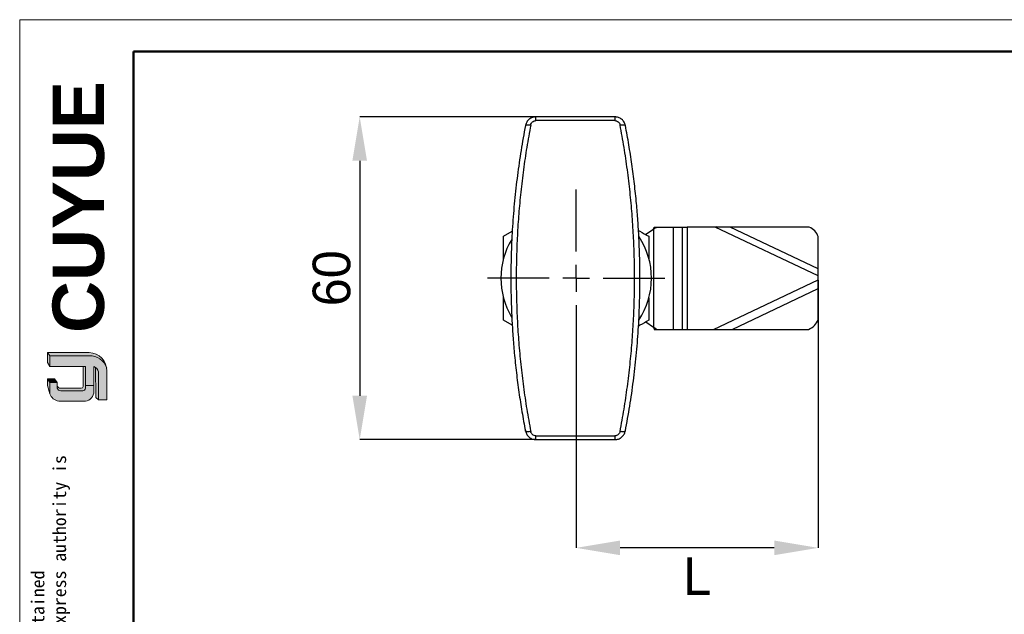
# Model space of a CAD drawing. Header units: millimetres. Extents: x 2935 to 3294, y 1636 to 1886.
# Tile 2 of 4: x 2935 to 3118, y 1775 to 1886. Entities that reach past the tile are written whole.
import ezdxf

# ---------------------------------------------------------------- set-up
doc = ezdxf.new("R2010")
doc.units = ezdxf.units.MM
doc.linetypes.add('CENTERX2', pattern=[20.319999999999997, 12.7, -2.54, 2.54, -2.54])
for name, color, linetype, lineweight in [('0007', 7, 'Continuous', 5), ('实线层', 7, 'Continuous', 25), ('尺寸线层', 3, 'Continuous', 18), ('粗实线层', 7, 'Continuous', 50), ('细实线层', 3, 'Continuous', 18)]:
    doc.layers.add(name, color=color, linetype=linetype, lineweight=lineweight)
for name, color, linetype in [('1轮廓实线层', 7, 'Continuous'), ('2细线层', 3, 'Continuous'), ('3中心线层', 1, 'CENTERX2')]:
    doc.layers.add(name, color=color, linetype=linetype)
doc.styles.add('ARIAL', font='arial.ttf')
doc.styles.add('SLDTEXTSTYLE1', font='txt')
doc.styles.get("Standard").update_dxf_attribs({"font": 'arial.ttf'})
doc.dimstyles.new('SLDDIMSTYLE0', dxfattribs={"dimtxt": 7, "dimasz": 8.16, "dimexe": 0, "dimexo": 0.0625, "dimgap": 1.75, "dimtad": 2, "dimdec": 0, "dimrnd": 1e-09, "dimzin": 4, "dimdsep": 46, "dimtxsty": 'SLDTEXTSTYLE1', "dimsah": 1, "dimcen": 0.09, "dimadec": 0, "dimazin": 1, "dimtfac": 1, "dimtofl": 0, "dimtmove": 0, "dimatfit": 3, "dimfxl": 1, "dimfrac": 2, "dimtolj": 1, "dimtzin": 12, "dimarcsym": 0})
doc.dimstyles.new('SLDDIMSTYLE1', dxfattribs={"dimtxt": 7, "dimasz": 8.16, "dimexe": 0, "dimexo": 0.0625, "dimgap": 1.75, "dimtad": 2, "dimdec": 0, "dimrnd": 1e-09, "dimzin": 12, "dimdsep": 46, "dimtxsty": 'SLDTEXTSTYLE1', "dimsah": 1, "dimcen": 0.09, "dimadec": 0, "dimazin": 3, "dimtfac": 1, "dimtofl": 0, "dimtmove": 0, "dimatfit": 3, "dimfxl": 1, "dimfrac": 2, "dimtolj": 1, "dimtzin": 12, "dimarcsym": 0})

# ---------------------------------------------------------------- blocks, each defined once
blk = doc.blocks.new('*D12')
at = {"layer": '2细线层', "color": 0, "lineweight": -2, "ltscale": 2, "transparency": 16777216}
for p, q in [((3031.29607065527, 1867.854493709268), (2998.581549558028, 1867.854493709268)), ((2998.581549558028, 1859.694493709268), (2998.581549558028, 1816.014493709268)), ((3031.296070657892, 1807.854493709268), (2998.581549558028, 1807.854493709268))]:
    blk.add_line(p, q, dxfattribs=at)
at = {"layer": '2细线层', "color": 0, "ltscale": 2, "transparency": 16777216}
for points in [[(2997.221549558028, 1859.694493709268), (2999.941549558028, 1859.694493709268), (2998.581549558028, 1867.854493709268)], [(2997.221549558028, 1816.014493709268), (2999.941549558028, 1816.014493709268), (2998.581549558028, 1807.854493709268)]]:
    blk.add_solid(points, dxfattribs=at)
at = {"layer": 'Defpoints', "color": 0, "ltscale": 2, "transparency": 16777216}
for p in [(3031.35857065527, 1867.854493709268), (2998.581549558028, 1807.854493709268), (3031.358570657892, 1807.854493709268)]:
    blk.add_point(p, dxfattribs=at)
at = {"layer": '2细线层', "color": 0, "ltscale": 2, "transparency": 16777216, "insert": (2989.831549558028, 1837.854493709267), "char_height": 7, "attachment_point": 2, "rotation": 90, "style": 'SLDTEXTSTYLE1'}
blk.add_mtext('\\A1;60', dxfattribs=at)
blk = doc.blocks.new('*D13')
at = {"layer": '2细线层', "color": 0, "lineweight": -2, "ltscale": 2, "transparency": 16777216}
for p, q in [((3083.831601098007, 1837.494049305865), (3083.831601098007, 1787.743572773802)), ((3038.831601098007, 1821.291993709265), (3038.831601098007, 1787.743572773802)), ((3075.671601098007, 1787.743572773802), (3046.991601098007, 1787.743572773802))]:
    blk.add_line(p, q, dxfattribs=at)
at = {"layer": '2细线层', "color": 0, "ltscale": 2, "transparency": 16777216}
for points in [[(3046.991601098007, 1789.103572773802), (3046.991601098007, 1786.383572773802), (3038.831601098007, 1787.743572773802)], [(3075.671601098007, 1789.103572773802), (3075.671601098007, 1786.383572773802), (3083.831601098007, 1787.743572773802)]]:
    blk.add_solid(points, dxfattribs=at)
at = {"layer": 'Defpoints', "color": 0, "ltscale": 2, "transparency": 16777216}
for p in [(3083.831601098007, 1837.556549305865), (3038.831601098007, 1821.354493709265), (3038.831601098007, 1787.743572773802)]:
    blk.add_point(p, dxfattribs=at)
at = {"layer": '2细线层', "color": 0, "ltscale": 2, "transparency": 16777216, "insert": (3061.331601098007, 1785.993572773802), "char_height": 7, "attachment_point": 2, "style": 'SLDTEXTSTYLE1'}
blk.add_mtext('\\A1;L', dxfattribs=at)
blk = doc.blocks.new('SW_CENTERMARKSYMBOL_0')
at = {"layer": '3中心线层', "color": 0, "ltscale": 4}
for p, q in [((0, 5.000000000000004), (0, 16.49999999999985)), ((0, 0), (0, 2.500000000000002)), ((-5.000000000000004, 0), (-16.49999999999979, 0)), ((0, 0), (-2.500000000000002, 0)), ((0, 0), (0, -2.500000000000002)), ((0, 0), (2.500000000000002, 0)), ((5.000000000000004, 0), (16.49999999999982, 0)), ((0, -4.999999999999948), (0, -16.49999999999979))]:
    blk.add_line(p, q, dxfattribs=at)

msp = doc.modelspace()

# ---------------------------------------------------------------- hatches: boundary and pattern name
at = {"layer": '实线层'}
h = msp.add_hatch(color=251, dxfattribs=at)
edge = h.paths.add_edge_path(flags=0)
edge.add_line((2940.540792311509, 1824.031908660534), (2940.955682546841, 1823.445383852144))
edge.add_line((2940.955682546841, 1823.445383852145), (2948.26966222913, 1823.445383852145))
edge.add_arc((2948.398773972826, 1820.135123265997), 3.312777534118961, 18.258457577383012, 92.23360366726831, ccw=False)
edge.add_arc((2948.180300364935, 1820.624137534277), 3.408942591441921, 9.265836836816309, 88.49787900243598)
edge.add_line((2948.269662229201, 1824.031908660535), (2940.540792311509, 1824.031908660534))
h = msp.add_hatch(color=254, dxfattribs=at)
h.paths.add_polyline_path([(2940.540792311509, 1817.890404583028), (2940.955682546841, 1816.400489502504), (2940.955682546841, 1818.449033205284), (2940.540792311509, 1819.153575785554)], flags=0)
h.paths.add_polyline_path([(2940.955682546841, 1821.44965517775), (2940.955682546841, 1823.445383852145), (2940.540792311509, 1824.031908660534), (2940.540792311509, 1822.185320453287)], flags=0)
h = msp.add_hatch(color=251, dxfattribs=at)
edge = h.paths.add_edge_path(flags=0)
edge.add_line((2946.799946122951, 1817.404476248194), (2942.984787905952, 1817.404476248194))
edge.add_arc((2942.983426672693, 1818.056413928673), 0.651939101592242, 193.8962338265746, 270.1196323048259, ccw=False)
edge.add_line((2942.350568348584, 1817.899841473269), (2942.350568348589, 1817.429690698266))
edge.add_arc((2942.983426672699, 1817.586263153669), 0.651939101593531, 193.8962338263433, 270.1196323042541)
edge.add_line((2942.984787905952, 1816.934325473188), (2947.083589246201, 1816.934325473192))
edge.add_arc((2947.102840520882, 1817.405397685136), 0.4714654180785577, 267.659799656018, 364.9883187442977)
edge.add_line((2947.572520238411, 1817.446392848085), (2947.572520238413, 1821.44965517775))
edge.add_line((2947.572520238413, 1821.44965517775), (2947.175636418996, 1821.44965517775))
edge.add_line((2947.175636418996, 1821.44965517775), (2947.175636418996, 1817.705368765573))
edge.add_arc((2946.811609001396, 1817.774901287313), 0.3706085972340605, 268.1966309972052, 349.18624476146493, ccw=False)
h = msp.add_hatch(color=251, dxfattribs=at)
edge = h.paths.add_edge_path(flags=0)
edge.add_line((2949.527101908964, 1815.667741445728), (2949.988923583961, 1815.248107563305))
edge.add_line((2949.988923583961, 1815.248107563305), (2949.988923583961, 1820.454255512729))
edge.add_arc((2948.751753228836, 1820.263516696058), 1.25178743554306, 8.764480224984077, 53.88699480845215)
edge.add_line((2949.489531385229, 1821.274780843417), (2949.527101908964, 1815.667741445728))
msp.add_hatch(color=251, dxfattribs=at).paths.add_polyline_path([(2942.350568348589, 1818.449033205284), (2941.815238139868, 1819.153575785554), (2940.540792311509, 1819.153575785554), (2940.955682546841, 1818.449033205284)], flags=0)
h = msp.add_hatch(color=30, dxfattribs=at)
edge = h.paths.add_edge_path(flags=0)
edge.add_arc((2942.983426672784, 1817.586263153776), 0.6519391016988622, 193.8962338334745, 270.11963231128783, ccw=False)
edge.add_line((2942.350568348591, 1817.429690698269), (2942.350568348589, 1818.449033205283))
edge.add_line((2942.350568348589, 1818.449033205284), (2940.955682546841, 1818.449033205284))
edge.add_line((2940.955682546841, 1818.449033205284), (2940.955682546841, 1816.400489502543))
edge.add_arc((2942.879568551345, 1817.042369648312), 2.02813892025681, 198.4506221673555, 263.4013944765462)
edge.add_line((2942.646509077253, 1815.027666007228), (2947.572520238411, 1815.027666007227))
edge.add_arc((2947.410846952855, 1816.763085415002), 1.742933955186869, 275.3223660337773, 362.7233690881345)
edge.add_line((2949.151812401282, 1816.8458989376), (2949.151812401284, 1817.938035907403))
edge.add_line((2949.151812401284, 1817.938035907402), (2947.572520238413, 1817.938035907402))
edge.add_line((2947.572520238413, 1817.938035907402), (2947.572520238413, 1817.446392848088))
edge.add_arc((2947.102840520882, 1817.405397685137), 0.471465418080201, -92.34020034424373, 4.988318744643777, ccw=False)
edge.add_line((2947.083589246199, 1816.93432547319), (2942.984787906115, 1816.934325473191))
at = {"layer": '尺寸线层'}
h = msp.add_hatch(color=179, dxfattribs=at)
edge = h.paths.add_edge_path(flags=0)
edge.add_line((2948.26966222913, 1823.445383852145), (2940.955682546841, 1823.445383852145))
edge.add_line((2940.955682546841, 1823.445383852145), (2940.955682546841, 1821.449655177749))
edge.add_line((2940.955682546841, 1821.44965517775), (2947.572520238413, 1821.44965517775))
edge.add_line((2947.572520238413, 1821.44965517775), (2947.572520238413, 1817.938035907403))
edge.add_line((2947.572520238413, 1817.938035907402), (2949.151812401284, 1817.938035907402))
edge.add_line((2949.151812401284, 1817.938035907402), (2949.151812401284, 1821.449655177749))
edge.add_arc((2948.751753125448, 1820.263516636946), 1.251787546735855, 8.764482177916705, 71.36184450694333, ccw=False)
edge.add_line((2949.988923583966, 1820.454255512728), (2949.988923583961, 1815.248107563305))
edge.add_line((2949.988923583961, 1815.248107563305), (2951.588752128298, 1815.248107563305))
edge.add_line((2951.588752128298, 1815.248107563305), (2951.588752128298, 1820.566290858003))
edge.add_arc((2948.180300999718, 1820.624137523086), 3.408941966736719, 359.0276957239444, 369.2658387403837)
edge.add_arc((2948.398773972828, 1820.135123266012), 3.312777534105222, 18.25845757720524, 92.23360366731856)

# ---------------------------------------------------------------- linework, layer by layer
at = {"layer": '0007'}
for p, q in [((2940.540792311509, 1824.031908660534), (2948.269662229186, 1824.031908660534)), ((2940.540792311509, 1822.185320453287), (2940.540792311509, 1824.031908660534)), ((2940.955682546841, 1823.445383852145), (2940.540792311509, 1824.031908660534)), ((2940.955682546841, 1823.445383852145), (2948.269662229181, 1823.445383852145)), ((2940.955682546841, 1821.44965517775), (2940.955682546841, 1823.445383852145)), ((2940.955682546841, 1821.44965517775), (2940.540792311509, 1822.185320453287)), ((2947.572520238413, 1821.44965517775), (2940.955682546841, 1821.44965517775)), ((2947.175636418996, 1817.705368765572), (2947.175636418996, 1821.44965517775)), ((2947.572520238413, 1817.446392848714), (2947.572520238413, 1821.44965517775)), ((2949.151812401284, 1816.845898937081), (2949.151812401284, 1821.44965517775)), ((2949.527101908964, 1815.667741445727), (2949.489531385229, 1821.274780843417)), ((2949.988923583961, 1815.248107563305), (2949.988923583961, 1820.45425551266)), ((2951.588752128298, 1815.248107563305), (2951.588752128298, 1820.566290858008)), ((2940.540792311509, 1817.890404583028), (2940.540792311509, 1819.153575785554)), ((2941.815238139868, 1819.153575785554), (2940.540792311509, 1819.153575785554)), ((2940.955682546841, 1818.449033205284), (2940.540792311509, 1819.153575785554)), ((2940.955682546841, 1816.400489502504), (2940.540792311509, 1817.890404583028)), ((2940.955682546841, 1816.400489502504), (2940.955682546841, 1818.449033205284)), ((2942.350568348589, 1818.449033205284), (2940.955682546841, 1818.449033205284)), ((2942.350568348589, 1818.449033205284), (2941.815238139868, 1819.153575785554)), ((2942.350568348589, 1817.429690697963), (2942.350568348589, 1818.449033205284)), ((2947.572520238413, 1817.938035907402), (2949.151812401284, 1817.938035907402)), ((2946.799946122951, 1817.404476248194), (2942.984787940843, 1817.404476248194)), ((2947.08358924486, 1816.934325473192), (2942.984787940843, 1816.934325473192)), ((2947.572520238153, 1815.027666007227), (2942.646509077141, 1815.027666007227)), ((2949.988923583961, 1815.248107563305), (2949.527101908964, 1815.667741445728)), ((2951.588752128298, 1815.248107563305), (2949.988923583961, 1815.248107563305))]:
    msp.add_line(p, q, dxfattribs=at)
for centre, radius, start, end in [((2948.180300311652, 1820.624137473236), 3.40894265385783, 359.0276967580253, 88.49787813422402), ((2948.398774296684, 1820.13512373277), 3.31277708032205, 18.24249939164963, 92.2336095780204), ((2948.75175310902, 1820.263516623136), 1.251787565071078, 8.764482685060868, 71.36184399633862), ((2942.98342665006, 1818.056413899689), 0.6519390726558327, 193.8962318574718, 270.1196373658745), ((2942.87956881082, 1817.04236996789), 2.028139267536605, 198.4506284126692, 263.4013882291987), ((2942.98342665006, 1817.586263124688), 0.6519390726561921, 193.8962318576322, 270.1196373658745), ((2946.811609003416, 1817.774901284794), 0.3706085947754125, 268.1966306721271, 349.1862450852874), ((2947.102840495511, 1817.405397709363), 0.4714654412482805, 267.6598026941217, 4.988315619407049), ((2947.410847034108, 1816.763085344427), 1.742933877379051, 275.322363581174, 2.723371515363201)]:
    msp.add_arc(centre, radius, start, end, dxfattribs=at)
at = {"layer": '1轮廓实线层', "linetype": 'Continuous', "lineweight": 25, "ltscale": 2}
for p, q in [((3046.013004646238, 1867.854493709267), (3031.358570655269, 1867.854493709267)), ((3029.394705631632, 1866.232868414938), (3029.434396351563, 1866.273295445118)), ((3046.013004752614, 1867.145629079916), (3031.358570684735, 1867.145626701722)), ((3047.937111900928, 1866.273363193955), (3047.976867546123, 1866.232869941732)), ((3053.353412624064, 1847.354493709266), (3053.831601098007, 1847.354493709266)), ((3053.831601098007, 1847.354493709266), (3056.870596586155, 1847.354493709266)), ((3056.870596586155, 1847.354493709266), (3056.870596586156, 1828.354493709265)), ((3056.870596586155, 1847.354493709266), (3058.571852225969, 1847.354493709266)), ((3058.571852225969, 1828.354493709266), (3058.571852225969, 1847.354493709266)), ((3058.571852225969, 1847.354493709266), (3059.490997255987, 1847.354493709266)), ((3059.490997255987, 1847.354493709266), (3059.490997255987, 1828.354493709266)), ((3064.642236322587, 1847.354493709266), (3059.490997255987, 1847.354493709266)), ((3064.831601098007, 1847.43626354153), (3064.642236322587, 1847.354493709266)), ((3083.831601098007, 1838.292849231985), (3064.642236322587, 1847.354493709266)), ((3064.831601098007, 1847.354493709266), (3064.831601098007, 1847.436263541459)), ((3067.445638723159, 1847.354493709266), (3064.831601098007, 1847.354493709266)), ((3083.831601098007, 1839.616678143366), (3067.445638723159, 1847.354493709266)), ((3082.171402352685, 1847.354493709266), (3067.445638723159, 1847.354493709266)), ((3025.331601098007, 1845.648722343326), (3026.951629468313, 1846.584046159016)), ((3053.194016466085, 1846.929437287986), (3051.764268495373, 1845.976271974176)), ((3053.194016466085, 1846.929437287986), (3053.194016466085, 1828.779550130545)), ((3083.831601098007, 1839.616678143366), (3083.831601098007, 1845.589633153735)), ((3083.831601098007, 1838.292849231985), (3083.831601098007, 1839.616678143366)), ((3083.831601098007, 1837.556549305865), (3083.831601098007, 1838.292849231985)), ((3064.344895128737, 1828.354493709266), (3083.831601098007, 1837.556549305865)), ((3083.831601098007, 1835.920755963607), (3083.831601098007, 1837.556549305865)), ((3067.808928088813, 1828.354493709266), (3083.831601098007, 1835.920755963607)), ((3083.831601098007, 1830.19495961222), (3083.831601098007, 1835.920755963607)), ((3026.947892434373, 1829.127098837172), (3025.331601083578, 1830.060265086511)), ((3051.764268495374, 1829.732715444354), (3053.194016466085, 1828.779550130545)), ((3053.353412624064, 1828.354493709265), (3053.831601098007, 1828.354493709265)), ((3053.831601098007, 1828.354493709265), (3056.870596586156, 1828.354493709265)), ((3056.870596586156, 1828.354493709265), (3058.571852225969, 1828.354493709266)), ((3058.571852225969, 1828.354493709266), (3059.490997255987, 1828.354493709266)), ((3059.490997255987, 1828.354493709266), (3064.344895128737, 1828.354493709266)), ((3064.344895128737, 1828.354493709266), (3067.808928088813, 1828.354493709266)), ((3067.808928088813, 1828.354493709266), (3081.994592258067, 1828.354493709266)), ((3029.434549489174, 1809.435046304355), (3029.394707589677, 1809.476117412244)), ((3047.976869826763, 1809.476118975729), (3047.937092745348, 1809.435114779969)), ((3031.358570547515, 1808.559771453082), (3046.013004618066, 1808.559773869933)), ((3031.358570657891, 1807.854493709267), (3046.01300464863, 1807.854493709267))]:
    msp.add_line(p, q, dxfattribs=at)
at = {"layer": '1轮廓实线层', "linetype": 'Continuous', "lineweight": 25, "ltscale": 4}
for centre, radius, start, end in [((3080.926363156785, 1844.519987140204), 3.095892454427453, 20.21261979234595, 66.28681918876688), ((3038.831601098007, 1837.854493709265), 13.99999999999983, 0, 33.40747845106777), ((3038.831601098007, 1837.854493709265), 13.9999999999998, 148.9233553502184, 210.9922771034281), ((3038.831601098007, 1837.854493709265), 13.9999999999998, 326.2796504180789, 0), ((3080.871377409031, 1831.312610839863), 3.164185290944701, 290.7920705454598, 339.3156528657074)]:
    msp.add_arc(centre, radius, start, end, dxfattribs=at)
at = {"layer": '1轮廓实线层', "linetype": 'Continuous', "lineweight": 25, "ltscale": 2}
for points, knots in [([(3031.358571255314, 1867.853453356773), (3031.127110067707, 1867.830292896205), (3030.665462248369, 1867.784099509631), (3030.065892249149, 1867.423846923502), (3029.611590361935, 1866.911867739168), (3029.482705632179, 1866.488208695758), (3029.41849907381, 1866.277154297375)], [0, 0, 0, 0, 0.2527431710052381, 0.5040945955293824, 0.7529546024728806, 1, 1, 1, 1]), ([(3047.956162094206, 1866.261649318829), (3047.892675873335, 1866.475665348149), (3047.765234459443, 1866.905278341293), (3047.306329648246, 1867.424497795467), (3046.698464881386, 1867.78815545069), (3046.230848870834, 1867.831607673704), (3045.996400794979, 1867.853393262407)], [0, 0, 0, 0, 0.2470263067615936, 0.4958773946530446, 0.7472486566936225, 1, 1, 1, 1]), ([(3029.394689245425, 1866.2328715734), (3029.113217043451, 1864.698220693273), (3028.552253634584, 1861.639719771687), (3027.885130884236, 1856.967404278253), (3027.352147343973, 1852.247825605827), (3026.969437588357, 1847.481051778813), (3026.737587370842, 1842.677600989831), (3026.669381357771, 1838.442880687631), (3026.711331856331, 1834.325112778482), (3026.837790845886, 1830.748179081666), (3027.057480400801, 1827.141594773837), (3027.333008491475, 1823.794531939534), (3027.701708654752, 1820.294844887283), (3028.177594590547, 1816.653401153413), (3028.733975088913, 1813.038311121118), (3029.174140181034, 1810.66519109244), (3029.394689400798, 1809.476115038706)], [0, 0, 0, 0, 0.08383357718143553, 0.1670771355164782, 0.2499091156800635, 0.3333545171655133, 0.4165507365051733, 0.4996870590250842, 0.5528237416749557, 0.6300143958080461, 0.6853979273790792, 0.7408901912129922, 0.8054220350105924, 0.8700615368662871, 0.9348930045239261, 1, 1, 1, 1]), ([(3030.376629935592, 1866.326628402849), (3030.125195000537, 1864.94880512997), (3029.625425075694, 1862.210145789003), (3029.015412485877, 1858.047669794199), (3028.517753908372, 1853.917337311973), (3028.141378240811, 1849.844047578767), (3027.877424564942, 1845.830027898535), (3027.720186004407, 1841.845440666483), (3027.667497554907, 1837.860810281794), (3027.719884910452, 1833.874908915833), (3027.87689544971, 1829.886536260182), (3028.140709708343, 1825.869692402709), (3028.517068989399, 1821.794194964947), (3029.014826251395, 1817.66187138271), (3029.625087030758, 1813.497169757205), (3030.12506249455, 1810.75733900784), (3030.376629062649, 1809.378771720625)], [0, 0, 0, 0, 0.0750645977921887, 0.1492037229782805, 0.2224657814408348, 0.2934249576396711, 0.362459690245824, 0.4312020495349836, 0.4996987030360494, 0.5682816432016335, 0.6371032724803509, 0.7062102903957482, 0.7772366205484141, 0.8505796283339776, 0.9248179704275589, 1, 1, 1, 1]), ([(3029.434396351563, 1866.273295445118), (3029.445851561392, 1866.289080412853), (3029.480800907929, 1866.337239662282), (3029.686853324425, 1866.37585662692), (3030.007484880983, 1866.380788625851), (3030.256641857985, 1866.34423224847), (3030.376629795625, 1866.326627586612)], [0, 0, 0, 0, 0.14271256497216, 0.4354098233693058, 0.7281071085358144, 1, 1, 1, 1]), ([(3030.376629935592, 1866.326628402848), (3030.409110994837, 1866.437287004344), (3030.473801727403, 1866.65767963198), (3030.704933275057, 1866.923698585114), (3031.008307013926, 1867.109491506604), (3031.242077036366, 1867.133608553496), (3031.358570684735, 1867.145626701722)], [0, 0, 0, 0, 0.2532458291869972, 0.5043757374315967, 0.7530176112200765, 1, 1, 1, 1]), ([(3046.013004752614, 1867.145629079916), (3046.129498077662, 1867.133611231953), (3046.363267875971, 1867.109494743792), (3046.66664243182, 1866.923702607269), (3046.897776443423, 1866.65768315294), (3046.962465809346, 1866.437288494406), (3046.994946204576, 1866.326628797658)], [0, 0, 0, 0, 0.2469810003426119, 0.4956223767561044, 0.746753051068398, 1, 1, 1, 1]), ([(3046.994945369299, 1809.378772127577), (3047.246529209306, 1810.75744401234), (3047.746546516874, 1813.497523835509), (3048.35684931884, 1817.662674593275), (3048.85462545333, 1821.795398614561), (3049.230988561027, 1825.871107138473), (3049.494758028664, 1829.888033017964), (3049.651720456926, 1833.876601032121), (3049.704070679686, 1837.862193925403), (3049.651378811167, 1841.845981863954), (3049.494189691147, 1845.829173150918), (3049.230324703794, 1849.84228821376), (3048.854037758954, 1853.915375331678), (3048.356379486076, 1858.046138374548), (3047.746287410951, 1862.209368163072), (3047.246428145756, 1864.948537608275), (3046.994946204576, 1866.326628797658)], [0, 0, 0, 0, 0.07518769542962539, 0.14943387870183, 0.2227869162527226, 0.2938159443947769, 0.3629207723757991, 0.4317456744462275, 0.5003373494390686, 0.5688059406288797, 0.6375242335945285, 0.7065388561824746, 0.7774948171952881, 0.8507686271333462, 0.9249208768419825, 1, 1, 1, 1]), ([(3046.99494681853, 1866.326628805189), (3047.11493491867, 1866.344233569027), (3047.364092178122, 1866.380790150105), (3047.68471551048, 1866.375856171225), (3047.890729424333, 1866.337256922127), (3047.92567075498, 1866.289123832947), (3047.937111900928, 1866.273363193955)], [0, 0, 0, 0, 0.2719506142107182, 0.5647099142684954, 0.8574691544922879, 1, 1, 1, 1]), ([(3047.976886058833, 1809.476115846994), (3048.258435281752, 1811.011199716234), (3048.819549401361, 1814.070548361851), (3049.486947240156, 1818.745268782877), (3050.02013127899, 1823.468058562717), (3050.402891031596, 1828.238909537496), (3050.634553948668, 1833.0472601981), (3050.702284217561, 1837.284801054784), (3050.659774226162, 1841.402843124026), (3050.533025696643, 1844.976061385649), (3050.313300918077, 1848.577880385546), (3050.037989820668, 1851.92026570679), (3049.669534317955, 1855.416845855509), (3049.193787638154, 1859.05686848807), (3048.637541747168, 1862.670992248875), (3048.197414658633, 1865.043906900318), (3047.976885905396, 1866.232872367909)], [0, 0, 0, 0, 0.08394161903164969, 0.1672916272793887, 0.2502290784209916, 0.3337806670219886, 0.4170817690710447, 0.5003223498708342, 0.5534135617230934, 0.63054831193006, 0.685808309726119, 0.741173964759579, 0.8056360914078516, 0.8702052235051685, 0.934965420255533, 1, 1, 1, 1]), ([(3053.831601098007, 1847.354493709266), (3053.778349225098, 1847.318992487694), (3053.671845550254, 1847.247990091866), (3053.459360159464, 1847.106332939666), (3053.299855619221, 1846.999996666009), (3053.194016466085, 1846.929437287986)], [0, 0, 0, 0, 0.2517495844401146, 0.5034988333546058, 1, 1, 1, 1]), ([(3053.19401646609, 1846.929437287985), (3053.216658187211, 1846.989815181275), (3053.254557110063, 1847.090878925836), (3053.307694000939, 1847.232577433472), (3053.338171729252, 1847.313851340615), (3053.353412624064, 1847.354493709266)], [0, 0, 0, 0, 0.4259149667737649, 0.7129192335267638, 1, 1, 1, 1]), ([(3025.331601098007, 1841.434636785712), (3025.331601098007, 1841.54035896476), (3025.331601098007, 1842.307985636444), (3025.331601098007, 1843.718502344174), (3025.331601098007, 1845.005263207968), (3025.331601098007, 1845.648722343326)], [0, 0, 0, 0, 0.07394746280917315, 0.5369170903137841, 1, 1, 1, 1]), ([(3050.413112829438, 1846.75636206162), (3050.494022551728, 1846.709648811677), (3051.141903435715, 1846.335594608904), (3051.776369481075, 1845.969285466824), (3052.331601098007, 1845.648722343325)], [0, 0, 0, 0, 0.1248836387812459, 1, 1, 1, 1]), ([(3052.331601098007, 1845.648722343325), (3052.331601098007, 1845.018131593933), (3052.331601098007, 1843.757094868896), (3052.331601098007, 1842.337638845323), (3052.331601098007, 1841.547423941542), (3052.331601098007, 1841.405908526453)], [0, 0, 0, 0, 0.4508824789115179, 0.9016614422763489, 1, 1, 1, 1]), ([(3025.331601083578, 1830.060265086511), (3025.331601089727, 1830.690852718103), (3025.331601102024, 1831.951883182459), (3025.33160109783, 1833.375018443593), (3025.33160109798, 1834.168941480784), (3025.331601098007, 1834.314154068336)], [0, 0, 0, 0, 0.4497278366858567, 0.8993524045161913, 1, 1, 1, 1]), ([(3052.331601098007, 1834.22392658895), (3052.331601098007, 1834.135030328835), (3052.331601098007, 1833.384285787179), (3052.331601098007, 1831.990533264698), (3052.331601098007, 1830.703740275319), (3052.331601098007, 1830.060265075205)], [0, 0, 0, 0, 0.06292405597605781, 0.5314047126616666, 0.9999999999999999, 0.9999999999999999, 0.9999999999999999, 0.9999999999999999]), ([(3052.331601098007, 1830.060265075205), (3051.787362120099, 1829.746048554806), (3051.152422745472, 1829.379466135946), (3050.504302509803, 1829.005273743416), (3050.411719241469, 1828.95182076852)], [0, 0, 0, 0, 0.8571510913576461, 1, 1, 1, 1]), ([(3053.19401646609, 1828.779550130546), (3053.216658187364, 1828.719172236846), (3053.254557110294, 1828.61810849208), (3053.307694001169, 1828.476409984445), (3053.338171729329, 1828.395136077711), (3053.353412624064, 1828.354493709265)], [0, 0, 0, 0, 0.4259149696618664, 0.71291923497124, 1, 1, 1, 1]), ([(3053.194016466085, 1828.779550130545), (3053.247672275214, 1828.743779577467), (3053.354983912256, 1828.672238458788), (3053.567952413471, 1828.530259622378), (3053.7264380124, 1828.424602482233), (3053.831601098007, 1828.354493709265)], [0, 0, 0, 0, 0.2517490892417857, 0.5034982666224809, 1, 1, 1, 1]), ([(3029.415514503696, 1809.446740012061), (3029.478953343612, 1809.232932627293), (3029.606313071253, 1808.803693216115), (3030.064943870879, 1808.284647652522), (3030.672830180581, 1807.92084630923), (3031.140625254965, 1807.87734347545), (3031.37518158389, 1807.855530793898)], [0, 0, 0, 0, 0.2469429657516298, 0.4957623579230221, 0.7471710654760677, 1, 1, 1, 1]), ([(3030.376628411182, 1809.378771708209), (3030.25668544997, 1809.361265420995), (3030.007630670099, 1809.324914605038), (3029.687096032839, 1809.330720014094), (3029.481069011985, 1809.370286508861), (3029.446024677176, 1809.419071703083), (3029.434549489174, 1809.435046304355)], [0, 0, 0, 0, 0.2719624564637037, 0.5647146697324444, 0.8574668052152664, 0.9999999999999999, 0.9999999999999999, 0.9999999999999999, 0.9999999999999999]), ([(3031.358570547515, 1808.559771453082), (3031.242044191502, 1808.57179790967), (3031.008191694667, 1808.595933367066), (3030.704802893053, 1808.781807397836), (3030.473748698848, 1809.047831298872), (3030.409094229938, 1809.268144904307), (3030.376629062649, 1809.378771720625)], [0, 0, 0, 0, 0.2469228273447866, 0.4955404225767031, 0.7466940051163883, 1, 1, 1, 1]), ([(3046.013004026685, 1807.855470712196), (3046.244571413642, 1807.87865890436), (3046.706394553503, 1807.924903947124), (3047.305983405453, 1808.285296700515), (3047.760016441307, 1808.797106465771), (3047.888817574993, 1809.220399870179), (3047.952975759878, 1809.431250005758)], [0, 0, 0, 0, 0.2528203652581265, 0.5042087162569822, 0.75303735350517, 1, 1, 1, 1]), ([(3046.994945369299, 1809.378772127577), (3046.96247952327, 1809.268146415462), (3046.897823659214, 1809.047834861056), (3046.666771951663, 1808.781811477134), (3046.363383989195, 1808.595936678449), (3046.129531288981, 1808.571800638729), (3046.013004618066, 1808.559773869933)], [0, 0, 0, 0, 0.253304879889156, 0.5044576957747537, 0.7530757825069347, 0.9999999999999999, 0.9999999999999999, 0.9999999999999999, 0.9999999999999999]), ([(3047.937092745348, 1809.435114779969), (3047.92560349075, 1809.419115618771), (3047.890551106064, 1809.370304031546), (3047.684485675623, 1809.330719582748), (3047.363942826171, 1809.324916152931), (3047.114888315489, 1809.361266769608), (3046.994945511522, 1809.378772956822)], [0, 0, 0, 0, 0.14271424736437, 0.4354046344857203, 0.7280950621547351, 1, 1, 1, 1])]:
    msp.add_open_spline(points, degree=3, knots=knots, dxfattribs=at)
for points in [[(3031.358570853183, 1867.145626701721), (3031.358570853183, 1867.244528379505), (3031.358570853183, 1867.442331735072), (3031.358570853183, 1867.670118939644), (3031.358570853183, 1867.824983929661), (3031.358570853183, 1867.844657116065), (3031.358570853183, 1867.854493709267)], [(3046.013004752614, 1867.854493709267), (3046.013004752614, 1867.844657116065), (3046.013004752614, 1867.824983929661), (3046.013004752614, 1867.670118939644), (3046.013004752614, 1867.442331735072), (3046.013004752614, 1867.244528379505), (3046.013004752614, 1867.145626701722)], [(3031.358570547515, 1807.854493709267), (3031.358570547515, 1807.864271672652), (3031.358570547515, 1807.883827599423), (3031.358570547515, 1808.037810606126), (3031.358570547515, 1808.264371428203), (3031.358570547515, 1808.461306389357), (3031.358570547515, 1808.559773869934)], [(3046.013004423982, 1808.559773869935), (3046.013004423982, 1808.461306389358), (3046.013004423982, 1808.264371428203), (3046.013004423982, 1808.037810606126), (3046.013004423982, 1807.883827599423), (3046.013004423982, 1807.864271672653), (3046.013004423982, 1807.854493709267)]]:
    msp.add_open_spline(points, degree=3, dxfattribs=at)
at = {"layer": '粗实线层'}
msp.add_lwpolyline([(2956.540817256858, 1879.967044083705), (3282.233426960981, 1879.967044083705), (3282.233426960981, 1640.853663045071), (2956.540817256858, 1640.853663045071)], close=True, dxfattribs=at)
at = {"layer": '细实线层'}
msp.add_lwpolyline([(2935.365436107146, 1885.906564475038), (3288.172947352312, 1885.906564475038), (3288.172947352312, 1636.446708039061), (2935.365436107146, 1636.446708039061)], close=True, dxfattribs=at)

# ---------------------------------------------------------------- block references
at = {"layer": '3中心线层', "ltscale": 2}
msp.add_blockref('SW_CENTERMARKSYMBOL_0', (3038.831601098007, 1837.854493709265), dxfattribs=at)

# ---------------------------------------------------------------- texts
at = {"layer": '粗实线层', "color": 49, "insert": (2941.46841745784, 1827.686550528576), "char_height": 9.568, "width": 40.43485307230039, "attachment_point": 1, "rotation": 90, "style": 'ARIAL'}
msp.add_mtext('{\\farial|b1|i0|c0|p34;CUYUE}', dxfattribs=at)
at = {"layer": '粗实线层', "color": 3, "insert": (2937.520454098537, 1666.32443937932), "char_height": 2.426407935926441, "width": 142.5515362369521, "attachment_point": 1, "rotation": 90}
msp.add_mtext('{\\fSimHei|b0|i0|c134|p49;We reserve all rights in this document and in the information contained therein,reproduction,use or disclosure to third parties without express authority is strictly forbidden. copyright 2023CUYUE}', dxfattribs=at)

# ---------------------------------------------------------------- dimensions: what is measured, and where the dimension line sits
at = {"layer": '2细线层', "ltscale": 2}
dim = msp.add_linear_dim(base=(2998.581549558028, 1807.854493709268), p1=(3031.358570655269, 1867.854493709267), p2=(3031.358570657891, 1807.854493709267), angle=90, dimstyle='SLDDIMSTYLE0', dxfattribs=at)
dim.commit()
dim.dimension.update_dxf_attribs({"geometry": '*D12', "text_midpoint": (2998.581549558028, 1837.854493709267), "dimtype": 160})
dim = msp.add_linear_dim(base=(3038.831601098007, 1787.743572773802), p1=(3083.831601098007, 1837.556549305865), p2=(3038.831601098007, 1821.354493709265), text='L', dimstyle='SLDDIMSTYLE1', dxfattribs=at)
dim.commit()
dim.dimension.update_dxf_attribs({"geometry": '*D13', "text_midpoint": (3061.331601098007, 1787.743572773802), "dimtype": 160})

doc.saveas('drawing.dxf')
